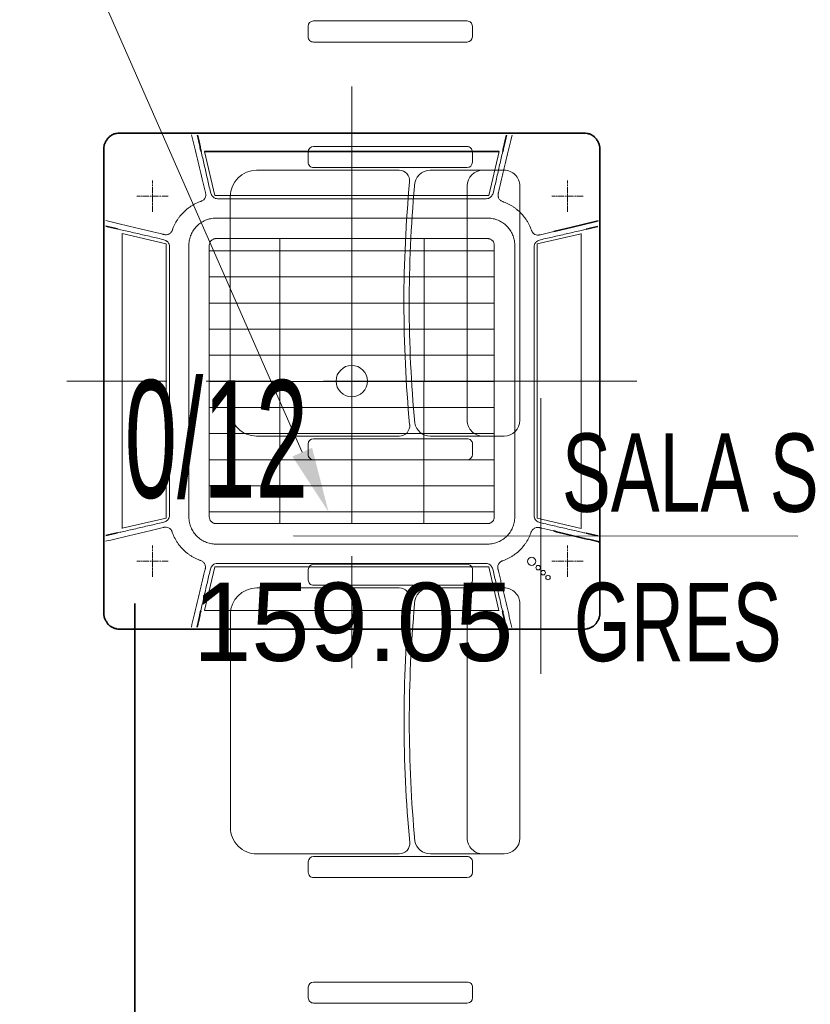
# Model space of a CAD drawing. Header units: centimetres. Extents: x -122 to 72759, y 3298 to 43172.
# Tile 78 of 168: x 35517 to 35668, y 11792 to 11980. Entities that reach past the tile are written whole.
import ezdxf
from ezdxf import colors
from ezdxf.entities.mleader import LeaderData, LeaderLine
from ezdxf.enums import TextEntityAlignment as Align
from ezdxf.math import Vec2, Vec3

# ---------------------------------------------------------------- set-up
doc = ezdxf.new("R2010")
doc.units = ezdxf.units.CM
doc.header["$MEASUREMENT"] = 0
doc.linetypes.add('CENTERLINE', pattern=[30, 12, -1.5, 3, -1.5, 12])
doc.layers.get('0').update_dxf_attribs({"lineweight": 5})
for name, color, linetype, lineweight in [('0-LINIA CIENKA', 7, 'Continuous', 5), ('IS-klimatyzator_wew', 5, 'Continuous', 35), ('KT-freon', 6, 'GAS_LINE', 35), ('KT_KLIM Opis', 7, 'Continuous', 9), ('METKI MIESZKAŃ', 7, 'Continuous', 5), ('ZZZ_Xref', 7, 'Continuous', 5)]:
    doc.layers.add(name, color=color, linetype=linetype, lineweight=lineweight)
doc.styles.add('MBC_0250', font='txt', dxfattribs={"height": 250})
doc.styles.get("Standard").update_dxf_attribs({"font": 'ARIAL.TTF'})
doc.styles.add('tabelka', font='swz721lc.ttf')
doc.linetypes.add('GAS_LINE', pattern='A,0.5,-0.2,["GAS",Standard,S=0.1,R=0,X=-0.1,Y=-0.05],-0.25', length=0.95)

# ---------------------------------------------------------------- blocks, each defined once
blk = doc.blocks.new('G$CA1DC9C89')
at = {"layer": '0-LINIA CIENKA', "lineweight": 5, "ltscale": 100}
for p, q in [((925.93, 1363.55), (925.93, 1361.53)), ((956.38, 1364.56), (926.94, 1364.56)), ((957.39, 1361.53), (957.39, 1363.55)), ((926.94, 1360.52), (956.38, 1360.53)), ((925.94, 1337.5), (925.94, 1339.51)), ((926.95, 1340.52), (956.39, 1340.52)), ((957.4, 1339.51), (957.4, 1337.5)), ((916.07, 1335.98), (943.37, 1335.98)), ((956.39, 1336.49), (926.95, 1336.49)), ((959.43, 1335.99), (949.34, 1335.98)), ((959.43, 1335.99), (963.46, 1335.99)), ((956.4, 1332.96), (956.4, 1288.09)), ((966.48, 1332.96), (966.49, 1288.09)), ((911.03, 1330.94), (911.03, 1290.1)), ((943.38, 1285.06), (916.07, 1285.06)), ((956.4, 1284.56), (926.96, 1284.56)), ((949.35, 1285.06), (959.43, 1285.06)), ((963.46, 1285.06), (959.43, 1285.06)), ((925.95, 1283.55), (925.95, 1281.53)), ((957.4, 1281.53), (957.4, 1283.55)), ((926.96, 1280.52), (956.4, 1280.53)), ((926.97, 1260.52), (956.41, 1260.52)), ((925.96, 1257.5), (925.96, 1259.51)), ((957.41, 1259.51), (957.41, 1257.5)), ((916.08, 1255.98), (943.39, 1255.98)), ((956.41, 1256.49), (926.97, 1256.49)), ((959.44, 1255.99), (949.36, 1255.98)), ((959.44, 1255.99), (963.47, 1255.99)), ((956.42, 1252.96), (956.42, 1208.09)), ((966.5, 1252.96), (966.5, 1208.09)), ((911.04, 1250.94), (911.04, 1210.1)), ((943.39, 1205.06), (916.09, 1205.06)), ((949.36, 1205.06), (959.44, 1205.06)), ((963.48, 1205.06), (959.44, 1205.06)), ((925.96, 1203.55), (925.96, 1201.53)), ((956.41, 1204.56), (926.97, 1204.56)), ((957.42, 1201.53), (957.42, 1203.55)), ((926.97, 1200.52), (956.41, 1200.53)), ((926.98, 1180.52), (956.42, 1180.52)), ((925.97, 1177.5), (925.97, 1179.51)), ((957.43, 1179.51), (957.43, 1177.5)), ((956.42, 1176.49), (926.98, 1176.49))]:
    blk.add_line(p, q, dxfattribs=at)
for centre, radius, start, end in [((926.94, 1363.55), 1.01, 90.0049, 180.0049), ((956.38, 1363.55), 1.01, 0.0049, 90.0049), ((926.94, 1361.53), 1.01, 180.0049, 270.0049), ((956.38, 1361.53), 1.01, 270.0049, 0.0049), ((926.95, 1339.51), 1.01, 90.0049, 180.0049), ((956.39, 1339.51), 1.01, 0.0049, 90.0049), ((926.95, 1337.5), 1.01, 180.0049, 270.0049), ((956.39, 1337.5), 1.01, 270.0049, 0.0049), ((916.07, 1330.94), 5.04, 90.0049, 180.0049), ((943.37, 1333.97), 2.02, 354.5863, 90.0049), ((949.34, 1332.96), 3.03, 90.0049, 180.0049), ((959.43, 1332.96), 3.03, 90.0049, 180.0049), ((963.46, 1332.96), 3.03, 0.0049, 90.0049), ((1190.53, 1310.54), 246.25, 174.5863, 185.4235), ((1190.53, 1310.54), 245.24, 174.7559, 185.3849), ((916.07, 1290.1), 5.04, 180.0049, 270.0049), ((959.43, 1288.09), 3.03, 180.0049, 270.0049), ((963.46, 1288.09), 3.03, 270.0049, 0.0049), ((943.38, 1287.08), 2.02, 270.0049, 5.4235), ((949.35, 1288.09), 3.03, 190.6339, 270.0049), ((926.96, 1283.55), 1.01, 90.0049, 180.0049), ((956.4, 1283.55), 1.01, 0.0049, 90.0049), ((926.96, 1281.53), 1.01, 180.0049, 270.0049), ((956.4, 1281.53), 1.01, 270.0049, 0.0049), ((926.97, 1259.51), 1.01, 90.0049, 180.0049), ((956.41, 1259.51), 1.01, 0.0049, 90.0049), ((916.08, 1250.94), 5.04, 90.0049, 180.0049), ((926.97, 1257.5), 1.01, 180.0049, 270.0049), ((943.39, 1253.97), 2.02, 354.5863, 90.0049), ((949.36, 1252.96), 3.03, 90.0049, 180.0049), ((956.41, 1257.5), 1.01, 270.0049, 0.0049), ((959.44, 1252.96), 3.03, 90.0049, 180.0049), ((963.47, 1252.96), 3.03, 0.0049, 90.0049), ((1190.55, 1230.54), 246.25, 174.5863, 185.4235), ((1190.55, 1230.54), 245.24, 174.7559, 185.3849), ((916.09, 1210.1), 5.04, 180.0049, 270.0049), ((943.39, 1207.08), 2.02, 270.0049, 5.4235), ((949.36, 1208.09), 3.03, 190.6339, 270.0049), ((959.44, 1208.09), 3.03, 180.0049, 270.0049), ((963.48, 1208.09), 3.03, 270.0049, 0.0049), ((926.97, 1203.55), 1.01, 90.0049, 180.0049), ((956.41, 1203.55), 1.01, 0.0049, 90.0049), ((926.97, 1201.53), 1.01, 180.0049, 270.0049), ((956.41, 1201.53), 1.01, 270.0049, 0.0049), ((926.98, 1179.51), 1.01, 90.0049, 180.0049), ((956.42, 1179.51), 1.01, 0.0049, 90.0049), ((926.98, 1177.5), 1.01, 180.0049, 270.0049), ((956.42, 1177.5), 1.01, 270.0049, 0.0049)]:
    blk.add_arc(centre, radius, start, end, dxfattribs=at)
at = {"layer": 'METKI MIESZKAŃ', "lineweight": 5}
blk.add_line((970.52, 1292.32), (970.49, 1239.54), dxfattribs=at)
blk.add_lwpolyline([(923.15, 1265.95), (1019.77, 1265.9)], dxfattribs=at)
at = {"layer": 'METKI MIESZKAŃ', "lineweight": 5, "ltscale": 0.5, "style": 'tabelka'}
for s, height, width, p in [('0/12', 22.5, 0.6, (890.78, 1273.26)), ('SALA SZKOLENIOWA (100osób)', 15, 0.7, (974.55, 1270.58)), ('GRES', 15, 0.7, (976.83, 1241.97))]:
    blk.add_text(s, height=height, rotation=359.9707, dxfattribs=dict(at, width=width)).set_placement(p)
blk.add_text('159.05', height=15, rotation=359.9707, dxfattribs=at).set_placement((965.24, 1241.99), align=Align.RIGHT)
blk = doc.blocks.new('AUXA30-54LALH gora')
at = {"linetype": 'CENTERLINE', "lineweight": 5, "ltscale": 50}
for p, q in [((0.00001, 564.9314), (0.00001, -549.08381)), ((545.93761, 0.5), (-546.10867, 0.5))]:
    blk.add_line(p, q, dxfattribs=at)
at = {"linetype": 'Continuous'}
for p, q in [((-444.9419, 475.452), (444.94191, 475.455)), ((-474.95198, -444.44191), (-474.95198, 445.442)), ((-282.35919, 440.0939), (282.35921, 440.0939)), ((474.95201, 445.442), (474.95201, -444.44191)), ((444.94191, -474.45192), (-444.9419, -474.45192))]:
    blk.add_line(p, q, dxfattribs=at)
at = {"linetype": 'Continuous', "lineweight": 5}
for p, q in [((-281.8947, 440.0939), (-262.5971, 355.8806)), ((282.35921, 440.0939), (262.57121, 355.8807)), ((262.57121, 355.8807), (-262.5971, 355.8806)), ((260.86881, 312.6499), (-260.8688, 312.6499)), ((-439.59389, -281.85914), (-439.59389, 282.8592)), ((-439.59389, 282.8592), (-355.38068, 263.0712)), ((439.59391, 282.8592), (439.59391, -281.85912)), ((-260.00001, 273.5), (260.00001, 273.5)), ((-137.62629, 273.1984), (-137.97969, -272.49995)), ((0.35341, 273.1984), (0.00001, -272.49995)), ((138.33301, 273.1984), (137.97961, -272.49995)), ((439.59391, 282.3947), (355.38061, 263.0971)), ((-355.38068, 263.0712), (-355.3806, -262.09705)), ((-312.1499, 261.3688), (-312.1499, -260.36873)), ((-273.00001, -259.49995), (-273.00001, 260.5)), ((273.00001, 250), (-273.00001, 250)), ((273.00001, -262.34112), (273.00001, 260.5)), ((312.14991, -260.36873), (312.14991, 261.3688)), ((355.38071, -262.07113), (355.38061, 263.0971)), ((273.00001, 200), (-273.00001, 200)), ((273.00001, 150), (-273.00001, 150)), ((273.00001, 100), (-273.00001, 100)), ((273.00001, 50), (-273.00001, 50)), ((273.00001, 0), (-273.00001, 0)), ((273.00001, -49.99995), (-273.00001, -49.99995)), ((273.00001, -99.99995), (-273.00001, -99.99995)), ((273.00001, -149.99995), (-273.00001, -149.99995)), ((273.00001, -199.99995), (-273.00001, -199.99995)), ((-439.59389, -281.39464), (-355.3806, -262.09705)), ((273.00001, -249.99995), (-273.00001, -249.99995)), ((439.59391, -281.85912), (355.38071, -262.07113)), ((260.00001, -272.49995), (-260.00001, -272.49995)), ((-260.8688, -311.64983), (260.86881, -311.64983)), ((-282.35918, -439.09383), (-262.57119, -354.88063)), ((-262.57119, -354.88063), (262.59711, -354.88054)), ((281.89471, -439.09383), (262.59711, -354.88054)), ((282.35921, -439.09383), (-282.35918, -439.09383))]:
    blk.add_line(p, q, dxfattribs=at)
at = {"linetype": 'CENTERLINE', "lineweight": 5}
for p, q in [((-382.01805, 324.6801), (-382.01805, 384.6801)), ((412.98191, 324.6801), (412.98191, 384.6801)), ((-352.01805, 354.6801), (-412.01805, 354.6801)), ((442.98191, 354.6801), (382.98191, 354.6801)), ((-382.01805, -374.31994), (-382.01805, -314.31994)), ((412.98191, -374.31994), (412.98191, -314.31994)), ((-352.01805, -344.31994), (-412.01805, -344.31994)), ((442.98191, -344.31994), (382.98191, -344.31994))]:
    blk.add_line(p, q, dxfattribs=at)
at = {"linetype": 'Continuous', "lineweight": 5}
for centre, radius in [((-0.08559, 0.5), 30), ((344.57561, -344.71912), 7.74489), ((357.07441, -356.85735), 4.35478), ((366.50861, -366.29153), 4.35478), ((375.76251, -375.54543), 4.35478)]:
    blk.add_circle(centre, radius, dxfattribs=at)
at = {"linetype": 'Continuous'}
for points, knots in [([(-469.07783, 462.2165), (-468.56388, 464.0278), (-466.15213, 466.9115), (-461.71892, 470.5509), (-456.49841, 473.3428), (-450.8339, 475.0634), (-446.90584, 475.4516), (-444.94196, 475.455)], [35.751621, 35.751621, 35.751621, 35.751621, 45.644596, 56.55601, 67.467269, 78.378403, 89.289264, 89.289264, 89.289264, 89.289264]), ([(469.07781, 462.2165), (468.56391, 464.0278), (466.15211, 466.9115), (461.71891, 470.5509), (456.49841, 473.3428), (450.83391, 475.0634), (446.90581, 475.4516), (444.94191, 475.455)], [35.751621, 35.751621, 35.751621, 35.751621, 45.644596, 56.55601, 67.467269, 78.378403, 89.289264, 89.289264, 89.289264, 89.289264]), ([(-474.95185, 445.442), (-474.94755, 447.4309), (-474.53601, 451.3004), (-472.89721, 457.2449), (-470.57329, 460.5956), (-469.07783, 462.2165)], [0, 0, 0, 0, 0.32397004, 0.64792867, 1, 1, 1, 1]), ([(474.95181, 445.442), (474.94751, 447.4309), (474.53601, 451.3004), (472.89721, 457.2449), (470.57331, 460.5956), (469.07781, 462.2165)], [0, 0, 0, 0, 0.32397004, 0.64792867, 1, 1, 1, 1]), ([(471.72911, 307.2501), (458.19481, 304.0172), (444.26141, 300.6882), (422.98251, 295.6046), (415.82601, 293.8949), (401.42351, 290.4553), (394.17701, 288.725), (386.90401, 286.9883)], [2, 2, 2, 2, 246.61256, 246.61256, 368.91766, 368.91766, 491.22363, 491.22363, 491.22363, 491.22363]), ([(386.34611, -286.54616), (388.16481, -286.97815), (389.98091, -287.41424), (393.61011, -288.28102), (395.42281, -288.71379), (400.85411, -290.01063), (404.46601, -290.87301), (415.26781, -293.45265), (422.42431, -295.16216), (443.70331, -300.24437), (457.63701, -303.57149), (471.17091, -306.80554)], [2, 2, 2, 2, 32.638049, 32.638049, 63.275469, 63.275469, 124.54992, 124.54992, 247.09709, 247.09709, 492.19383, 492.19383, 492.19383, 492.19383]), ([(472.97851, -307.22795), (472.96051, -307.22265), (472.93431, -307.21846), (472.86611, -307.20314), (472.82411, -307.19359), (472.67561, -307.15918), (472.54641, -307.12841), (472.23721, -307.05671), (472.05701, -307.016), (471.65871, -306.92528), (471.44041, -306.87517), (471.21191, -306.8168)], [2, 2, 2, 2, 3.6657534, 3.6657534, 5.3263981, 5.3263981, 8.6528545, 8.6528545, 11.985225, 11.985225, 15.315409, 15.315409, 15.315409, 15.315409]), ([(-474.95185, -444.4419), (-474.94755, -446.43078), (-474.53601, -450.30027), (-472.89721, -456.24479), (-470.57329, -459.59552), (-469.07783, -461.21637)], [0, 0, 0, 0, 0.32397004, 0.64792867, 1, 1, 1, 1]), ([(474.95181, -444.4419), (474.94751, -446.43078), (474.53601, -450.30027), (472.89721, -456.24479), (470.57331, -459.59552), (469.07781, -461.21637)], [0, 0, 0, 0, 0.32397004, 0.64792867, 1, 1, 1, 1]), ([(-469.07783, -461.21637), (-468.56388, -463.02771), (-466.15213, -465.91139), (-461.71892, -469.55076), (-456.49841, -472.34268), (-450.8339, -474.06333), (-446.90584, -474.45147), (-444.94196, -474.45491)], [35.751621, 35.751621, 35.751621, 35.751621, 45.644596, 56.55601, 67.467269, 78.378403, 89.289264, 89.289264, 89.289264, 89.289264]), ([(469.07781, -461.21637), (468.56391, -463.02771), (466.15211, -465.91139), (461.71891, -469.55076), (456.49841, -472.34268), (450.83391, -474.06333), (446.90581, -474.45147), (444.94191, -474.45491)], [35.751621, 35.751621, 35.751621, 35.751621, 45.644596, 56.55601, 67.467269, 78.378403, 89.289264, 89.289264, 89.289264, 89.289264])]:
    blk.add_open_spline(points, degree=3, knots=knots, dxfattribs=at)
at = {"linetype": 'Continuous', "lineweight": 5}
for points, knots in [([(-306.83556, 472.3147), (-303.60267, 458.7804), (-300.27366, 444.847), (-295.19013, 423.5681), (-293.48043, 416.4116), (-290.04082, 402.0091), (-288.31049, 394.7626), (-286.57378, 387.4896)], [2, 2, 2, 2, 246.61256, 246.61256, 368.91766, 368.91766, 491.22363, 491.22363, 491.22363, 491.22363]), ([(286.96071, 386.9317), (287.39261, 388.7504), (287.82871, 390.5665), (288.69551, 394.1957), (289.12831, 396.0084), (290.42511, 401.4397), (291.28751, 405.0516), (293.86711, 415.8534), (295.57671, 423.0099), (300.65891, 444.2889), (303.98601, 458.2226), (307.22001, 471.7565)], [2, 2, 2, 2, 32.638049, 32.638049, 63.275469, 63.275469, 124.54992, 124.54992, 247.09709, 247.09709, 492.19383, 492.19383, 492.19383, 492.19383]), ([(-288.63362, 440.3078), (-286.67772, 431.7712), (-284.69738, 423.1275), (-281.70212, 410.0545), (-280.69993, 405.6796), (-278.68934, 396.9013), (-277.68224, 392.4974), (-276.66992, 388.0841)], [2.0702096, 2.0702096, 2.0702096, 2.0702096, 136.35152, 136.35152, 203.46274, 203.46274, 270.57595, 270.57595, 270.57595, 270.57595]), ([(289.14011, 440.3078), (287.18421, 431.7712), (285.20391, 423.1275), (282.20861, 410.0545), (281.20641, 405.6796), (279.19591, 396.9013), (278.18881, 392.4974), (277.17641, 388.0841)], [2.0702096, 2.0702096, 2.0702096, 2.0702096, 136.35152, 136.35152, 203.46274, 203.46274, 270.57595, 270.57595, 270.57595, 270.57595]), ([(-286.57378, 387.4896), (-286.16232, 385.7755), (-285.75429, 384.0599), (-284.93452, 380.6283), (-284.5245, 378.9119), (-283.29001, 373.7445), (-282.46517, 370.2917), (-281.22032, 365.0806), (-280.80062, 363.3237), (-280.31083, 361.2734), (-280.24086, 360.9805), (-280.12413, 360.4919), (-280.07596, 360.2965), (-279.9204, 359.5975), (-279.83571, 359.0887), (-279.69558, 357.7532), (-279.68778, 356.9212), (-279.8997, 354.4461), (-280.36018, 352.8219), (-281.47179, 350.6078), (-281.9098, 349.9088), (-283.14922, 348.2898), (-284.02682, 347.4257), (-285.65939, 346.2175), (-286.35735, 345.7948), (-287.45349, 345.2634), (-287.82712, 345.1036), (-288.39633, 344.8889), (-288.58782, 344.8231), (-288.96961, 344.6911), (-289.15984, 344.6247), (-290.83863, 344.0319), (-292.31361, 343.467), (-297.40599, 341.3604), (-300.94023, 339.6166), (-306.03867, 336.6613), (-307.70257, 335.6213), (-310.79437, 333.5422), (-312.22811, 332.5122), (-316.55969, 329.2074), (-319.35395, 326.7978), (-324.59909, 321.6548), (-327.05283, 318.9252), (-330.44228, 314.6614), (-331.5134, 313.2347), (-333.63245, 310.2156), (-334.67561, 308.6195), (-337.65057, 303.7373), (-339.42577, 300.3553), (-341.68635, 295.2763), (-342.34995, 293.6585), (-343.12391, 291.6009), (-343.27929, 291.1781), (-343.50753, 290.5422), (-343.58281, 290.3299), (-343.73183, 289.9046), (-343.80412, 289.691), (-344.18211, 288.6166), (-344.57058, 287.7842), (-345.51523, 286.2202), (-346.06949, 285.4873), (-347.27527, 284.2015), (-347.91762, 283.6384), (-349.2964, 282.6472), (-350.03468, 282.2181), (-351.5785, 281.5123), (-352.3857, 281.2347), (-354.27773, 280.7837), (-355.37704, 280.6647), (-357.34032, 280.7006), (-358.20591, 280.8043), (-359.23422, 281.0276), (-359.41396, 281.0714), (-359.77321, 281.1572), (-359.95255, 281.2001), (-360.61009, 281.3572), (-361.08826, 281.4714), (-362.51981, 281.8134), (-363.47309, 282.0411), (-371.79946, 284.0302), (-379.16426, 285.7897), (-386.51716, 287.5463)], [2, 2, 2, 2, 31.818337, 31.818337, 61.636187, 61.636187, 121.56024, 121.56024, 152.02686, 152.02686, 157.1047, 157.1047, 160.49729, 160.49729, 169.17761, 169.17761, 183.13475, 183.13475, 211.0416, 211.0416, 224.85436, 224.85436, 245.36502, 245.36502, 259.03246, 259.03246, 265.8623, 265.8623, 269.26856, 269.26856, 272.65889, 272.65889, 299.22432, 299.22432, 365.38282, 365.38282, 398.37814, 398.37814, 428.07237, 428.07237, 490.0191, 490.0191, 551.64187, 551.64187, 581.63879, 581.63879, 613.70379, 613.70379, 677.83314, 677.83314, 707.24203, 707.24203, 714.8208, 714.8208, 718.61019, 718.61019, 722.40363, 722.40363, 737.77452, 737.77452, 753.14752, 753.14752, 767.4414, 767.4414, 781.73497, 781.73497, 796.02868, 796.02868, 814.50394, 814.50394, 829.12639, 829.12639, 832.24513, 832.24513, 835.35404, 835.35404, 843.64409, 843.64409, 860.17461, 860.17461, 988.05027, 988.05027, 988.05027, 988.05027]), ([(-276.66992, 388.0841), (-275.68651, 383.7838), (-274.6991, 379.4799), (-272.72658, 370.8695), (-271.73996, 366.5633), (-270.75252, 362.2543)], [2, 2, 2, 2, 53.932979, 53.932979, 105.80816, 105.80816, 105.80816, 105.80816]), ([(277.17641, 388.0841), (276.19301, 383.7838), (275.20561, 379.4799), (273.23311, 370.8695), (272.24651, 366.5633), (271.25901, 362.2543)], [2, 2, 2, 2, 53.932979, 53.932979, 105.80816, 105.80816, 105.80816, 105.80816]), ([(386.90401, 286.9883), (385.18991, 286.5768), (383.47431, 286.1688), (380.04271, 285.349), (378.32631, 284.939), (373.15891, 283.7045), (369.70611, 282.8797), (364.49501, 281.6348), (362.73811, 281.2151), (360.68781, 280.7253), (360.39491, 280.6554), (359.90631, 280.5386), (359.71091, 280.4905), (359.01191, 280.3349), (358.50311, 280.2502), (357.16761, 280.1101), (356.33561, 280.1023), (353.86051, 280.3142), (352.23631, 280.7747), (350.02221, 281.8863), (349.32321, 282.3243), (347.70421, 283.5637), (346.84011, 284.4413), (345.63191, 286.0739), (345.20921, 286.7719), (344.67781, 287.868), (344.51801, 288.2416), (344.30331, 288.8108), (344.23751, 289.0023), (344.10551, 289.3841), (344.03911, 289.5743), (343.44631, 291.2531), (342.88141, 292.7281), (340.77481, 297.8205), (339.03101, 301.3547), (336.07571, 306.4532), (335.03571, 308.1171), (332.95661, 311.2089), (331.92661, 312.6426), (328.62181, 316.9742), (326.21221, 319.7685), (321.06921, 325.0136), (318.33961, 327.4673), (314.07581, 330.8568), (312.64911, 331.9279), (309.63001, 334.047), (308.03391, 335.0901), (303.15171, 338.0651), (299.76961, 339.8403), (294.69071, 342.1009), (293.07291, 342.7645), (291.01531, 343.5384), (290.59251, 343.6938), (289.95661, 343.922), (289.74431, 343.9973), (289.31901, 344.1463), (289.10541, 344.2186), (288.03101, 344.5966), (287.19861, 344.9851), (285.63461, 345.9297), (284.90171, 346.484), (283.61591, 347.6898), (283.05281, 348.3321), (282.06161, 349.7109), (281.63251, 350.4492), (280.92671, 351.993), (280.64911, 352.8002), (280.19811, 354.6922), (280.07911, 355.7915), (280.11501, 357.7548), (280.21871, 358.6204), (280.44201, 359.6487), (280.48581, 359.8285), (280.57161, 360.1877), (280.61451, 360.3671), (280.77151, 361.0246), (280.88581, 361.5028), (281.22781, 362.9343), (281.45551, 363.8876), (283.44461, 372.214), (285.20411, 379.5788), (286.96071, 386.9317)], [2, 2, 2, 2, 31.818337, 31.818337, 61.636187, 61.636187, 121.56024, 121.56024, 152.02686, 152.02686, 157.1047, 157.1047, 160.49729, 160.49729, 169.17761, 169.17761, 183.13475, 183.13475, 211.0416, 211.0416, 224.85436, 224.85436, 245.36502, 245.36502, 259.03246, 259.03246, 265.8623, 265.8623, 269.26856, 269.26856, 272.65889, 272.65889, 299.22432, 299.22432, 365.38282, 365.38282, 398.37814, 398.37814, 428.07237, 428.07237, 490.0191, 490.0191, 551.64187, 551.64187, 581.63879, 581.63879, 613.70379, 613.70379, 677.83314, 677.83314, 707.24203, 707.24203, 714.8208, 714.8208, 718.61019, 718.61019, 722.40363, 722.40363, 737.77452, 737.77452, 753.14752, 753.14752, 767.4414, 767.4414, 781.73497, 781.73497, 796.02868, 796.02868, 814.50394, 814.50394, 829.12639, 829.12639, 832.24513, 832.24513, 835.35404, 835.35404, 843.64409, 843.64409, 860.17461, 860.17461, 988.05027, 988.05027, 988.05027, 988.05027]), ([(-270.75252, 362.2543), (-270.18156, 359.7621), (-269.12552, 357.3804), (-267.48272, 355.0115), (-267.293, 354.7493), (-266.89224, 354.2405), (-266.6819, 353.9936), (-266.02368, 353.2775), (-265.54838, 352.8333), (-264.02901, 351.6162), (-262.88988, 350.9607), (-261.67719, 350.4971)], [2, 2, 2, 2, 29.791832, 29.791832, 33.304352, 33.304352, 36.823608, 36.823608, 43.863011, 43.863011, 57.951731, 57.951731, 57.951731, 57.951731]), ([(271.25901, 362.2543), (270.68811, 359.7621), (269.63201, 357.3804), (267.98921, 355.0115), (267.79951, 354.7493), (267.39881, 354.2405), (267.18841, 353.9936), (266.53021, 353.2775), (266.05491, 352.8333), (264.53551, 351.6162), (263.39641, 350.9607), (262.18371, 350.4971)], [2, 2, 2, 2, 29.791832, 29.791832, 33.304352, 33.304352, 36.823608, 36.823608, 43.863011, 43.863011, 57.951731, 57.951731, 57.951731, 57.951731]), ([(-386.51716, 287.5463), (-388.3359, 287.9783), (-390.15196, 288.4143), (-393.7812, 289.2811), (-395.59389, 289.7139), (-401.02519, 291.0107), (-404.63713, 291.8731), (-415.43893, 294.4527), (-422.59538, 296.1623), (-443.87436, 301.2445), (-457.80808, 304.5716), (-471.34202, 307.8056)], [2, 2, 2, 2, 32.638049, 32.638049, 63.275469, 63.275469, 124.54992, 124.54992, 247.09709, 247.09709, 492.19383, 492.19383, 492.19383, 492.19383]), ([(-312.1499, 261.3688), (-312.09484, 264.7093), (-311.34033, 271.3809), (-308.31689, 280.9864), (-303.51404, 289.8376), (-297.10865, 297.6087), (-289.33757, 304.0141), (-280.48641, 308.8169), (-270.88089, 311.8404), (-264.2093, 312.5949), (-260.8688, 312.6499)], [2, 2, 2, 2, 10.024303, 18.048648, 26.072968, 34.097073, 42.121178, 50.145497, 58.169842, 66.194145, 66.194145, 66.194145, 66.194145]), ([(312.14991, 261.3688), (312.09481, 264.7093), (311.34031, 271.3809), (308.31691, 280.9864), (303.51401, 289.8376), (297.10861, 297.6087), (289.33751, 304.0141), (280.48641, 308.8169), (270.88091, 311.8404), (264.20931, 312.5949), (260.86881, 312.6499)], [2, 2, 2, 2, 10.024303, 18.048648, 26.072968, 34.097073, 42.121178, 50.145497, 58.169842, 66.194145, 66.194145, 66.194145, 66.194145]), ([(-439.89327, 289.7257), (-431.35666, 287.7698), (-422.71301, 285.7895), (-409.63998, 282.7942), (-405.2651, 281.792), (-396.48678, 279.7815), (-392.08291, 278.7744), (-387.66958, 277.762)], [2.0702096, 2.0702096, 2.0702096, 2.0702096, 136.35152, 136.35152, 203.46274, 203.46274, 270.57595, 270.57595, 270.57595, 270.57595]), ([(439.72221, 289.0481), (431.18561, 287.0922), (422.54191, 285.1119), (409.46891, 282.1166), (405.09401, 281.1144), (396.31571, 279.1038), (391.91181, 278.0967), (387.49851, 277.0844)], [2.0702096, 2.0702096, 2.0702096, 2.0702096, 136.35152, 136.35152, 203.46274, 203.46274, 270.57595, 270.57595, 270.57595, 270.57595]), ([(-387.66958, 277.762), (-383.36925, 276.7786), (-379.06541, 275.7912), (-370.45502, 273.8187), (-366.14875, 272.8321), (-361.83975, 271.8446)], [2, 2, 2, 2, 53.932979, 53.932979, 105.80816, 105.80816, 105.80816, 105.80816]), ([(-361.83975, 271.8446), (-359.34758, 271.2737), (-356.96593, 270.2176), (-354.59701, 268.5748), (-354.33478, 268.3851), (-353.82603, 267.9844), (-353.57905, 267.774), (-352.86299, 267.1158), (-352.41883, 266.6405), (-351.20166, 265.1211), (-350.5462, 263.982), (-350.08258, 262.7693)], [2, 2, 2, 2, 29.791832, 29.791832, 33.304352, 33.304352, 36.823608, 36.823608, 43.863011, 43.863011, 57.951731, 57.951731, 57.951731, 57.951731]), ([(-273.00001, 260.5), (-272.79172, 263.9557), (-271.16938, 268.5008), (-266.46284, 272.0176), (-263.50122, 273.0634), (-261.73935, 273.4233), (-260.57488, 273.4997), (-260.00001, 273.5)], [0, 0, 0, 0, 0.44802332, 0.73396153, 0.82619155, 0.91507635, 1, 1, 1, 1]), ([(273.00001, 260.5), (272.79171, 263.9557), (271.16941, 268.5008), (266.46281, 272.0176), (263.50121, 273.0634), (261.73931, 273.4233), (260.57491, 273.4997), (260.00001, 273.5)], [0, 0, 0, 0, 0.44802332, 0.73396153, 0.82619155, 0.91507635, 1, 1, 1, 1]), ([(361.66861, 271.167), (359.17651, 270.5961), (356.79481, 269.54), (354.42591, 267.8972), (354.16371, 267.7075), (353.65491, 267.3067), (353.40791, 267.0964), (352.69191, 266.4382), (352.24771, 265.9629), (351.03061, 264.4435), (350.37511, 263.3044), (349.91151, 262.0917)], [2, 2, 2, 2, 29.791832, 29.791832, 33.304352, 33.304352, 36.823608, 36.823608, 43.863011, 43.863011, 57.951731, 57.951731, 57.951731, 57.951731]), ([(387.49851, 277.0844), (383.19811, 276.101), (378.89431, 275.1136), (370.28391, 273.1411), (365.97761, 272.1545), (361.66861, 271.167)], [2, 2, 2, 2, 53.932979, 53.932979, 105.80816, 105.80816, 105.80816, 105.80816]), ([(-361.83975, -270.16692), (-359.34758, -269.59596), (-356.96593, -268.53992), (-354.59701, -266.89713), (-354.33478, -266.7074), (-353.82603, -266.30665), (-353.57905, -266.09631), (-352.86299, -265.43808), (-352.41883, -264.96278), (-351.20166, -263.44342), (-350.5462, -262.30428), (-350.08258, -261.09159)], [2, 2, 2, 2, 29.791832, 29.791832, 33.304352, 33.304352, 36.823608, 36.823608, 43.863011, 43.863011, 57.951731, 57.951731, 57.951731, 57.951731]), ([(-312.1499, -260.36873), (-312.09484, -263.70925), (-311.34033, -270.38083), (-308.31689, -279.98635), (-303.51404, -288.83751), (-297.10865, -296.60859), (-289.33757, -303.01398), (-280.48641, -307.81684), (-270.88089, -310.84027), (-264.2093, -311.59478), (-260.8688, -311.64983)], [2, 2, 2, 2, 10.024303, 18.048648, 26.072968, 34.097073, 42.121178, 50.145497, 58.169842, 66.194145, 66.194145, 66.194145, 66.194145]), ([(-273.00001, -259.49995), (-272.79172, -262.95559), (-271.16938, -267.50069), (-266.46284, -271.01755), (-263.50122, -272.06331), (-261.73935, -272.42319), (-260.57488, -272.4996), (-260.00001, -272.49993)], [0, 0, 0, 0, 0.44802332, 0.73396153, 0.82619155, 0.91507635, 1, 1, 1, 1]), ([(273.00001, -259.49995), (272.79171, -262.95559), (271.16941, -267.50069), (266.46281, -271.01755), (263.50121, -272.06331), (261.73931, -272.42319), (260.57491, -272.4996), (260.00001, -272.49993)], [0, 0, 0, 0, 0.44802332, 0.73396153, 0.82619155, 0.91507635, 1, 1, 1, 1]), ([(312.14991, -260.36873), (312.09481, -263.70925), (311.34031, -270.38083), (308.31691, -279.98635), (303.51401, -288.83751), (297.10861, -296.60859), (289.33751, -303.01398), (280.48641, -307.81684), (270.88091, -310.84027), (264.20931, -311.59478), (260.86881, -311.64983)], [2, 2, 2, 2, 10.024303, 18.048648, 26.072968, 34.097073, 42.121178, 50.145497, 58.169842, 66.194145, 66.194145, 66.194145, 66.194145]), ([(361.66861, -270.84454), (359.17651, -270.27358), (356.79481, -269.21754), (354.42591, -267.57474), (354.16371, -267.38502), (353.65491, -266.98426), (353.40791, -266.77392), (352.69191, -266.1157), (352.24771, -265.6404), (351.03061, -264.12103), (350.37511, -262.9819), (349.91151, -261.76921)], [2, 2, 2, 2, 29.791832, 29.791832, 33.304352, 33.304352, 36.823608, 36.823608, 43.863011, 43.863011, 57.951731, 57.951731, 57.951731, 57.951731]), ([(-439.89327, -288.04803), (-431.35666, -286.09212), (-422.71301, -284.11178), (-409.63998, -281.11652), (-405.2651, -280.11433), (-396.48678, -278.10375), (-392.08291, -277.09664), (-387.66958, -276.08432)], [2.0702096, 2.0702096, 2.0702096, 2.0702096, 136.35152, 136.35152, 203.46274, 203.46274, 270.57595, 270.57595, 270.57595, 270.57595]), ([(-387.66958, -276.08432), (-383.36925, -275.10091), (-379.06541, -274.11351), (-370.45502, -272.14099), (-366.14875, -271.15437), (-361.83975, -270.16692)], [2, 2, 2, 2, 53.932979, 53.932979, 105.80816, 105.80816, 105.80816, 105.80816]), ([(-387.07514, -285.98819), (-385.36098, -285.57673), (-383.64537, -285.16869), (-380.21378, -284.34893), (-378.4974, -283.9389), (-373.32997, -282.70441), (-369.87721, -281.87957), (-364.66612, -280.63472), (-362.9092, -280.21502), (-360.85895, -279.72524), (-360.56604, -279.65526), (-360.07741, -279.53854), (-359.88201, -279.49037), (-359.18304, -279.3348), (-358.6742, -279.25012), (-357.33868, -279.10998), (-356.50671, -279.10219), (-354.03163, -279.3141), (-352.40742, -279.77458), (-350.19333, -280.8862), (-349.49428, -281.3242), (-347.87528, -282.56362), (-347.01122, -283.44123), (-345.80301, -285.07379), (-345.38034, -285.77175), (-344.84887, -286.86789), (-344.68911, -287.24153), (-344.47438, -287.81074), (-344.40858, -288.00223), (-344.27664, -288.38402), (-344.21019, -288.57425), (-343.61739, -290.25303), (-343.05247, -291.72802), (-340.94587, -296.82039), (-339.20212, -300.35464), (-336.24679, -305.45308), (-335.20684, -307.11698), (-333.12771, -310.20878), (-332.09768, -311.64252), (-328.79287, -315.97409), (-326.38329, -318.76835), (-321.2403, -324.01349), (-318.51068, -326.46724), (-314.2469, -329.85668), (-312.82021, -330.9278), (-309.80109, -333.04685), (-308.20496, -334.09001), (-303.3228, -337.06497), (-299.94075, -338.84018), (-294.86181, -341.10076), (-293.24396, -341.76435), (-291.1864, -342.53831), (-290.7636, -342.69369), (-290.12767, -342.92194), (-289.9154, -342.99721), (-289.49008, -343.14623), (-289.27652, -343.21853), (-288.20206, -343.59651), (-287.36965, -343.98498), (-285.80574, -344.92963), (-285.07284, -345.48389), (-283.78703, -346.68967), (-283.22394, -347.33202), (-282.23268, -348.7108), (-281.80358, -349.44908), (-281.09779, -350.99291), (-280.82017, -351.80011), (-280.36919, -353.69214), (-280.25017, -354.79145), (-280.28607, -356.75472), (-280.38979, -357.62031), (-280.61309, -358.64862), (-280.6569, -358.82836), (-280.74272, -359.18761), (-280.78557, -359.36695), (-280.94265, -360.02449), (-281.05688, -360.50266), (-281.39887, -361.93421), (-281.62659, -362.88749), (-283.61567, -371.21387), (-285.3752, -378.57866), (-287.13176, -385.93157)], [2, 2, 2, 2, 31.818337, 31.818337, 61.636187, 61.636187, 121.56024, 121.56024, 152.02686, 152.02686, 157.1047, 157.1047, 160.49729, 160.49729, 169.17761, 169.17761, 183.13475, 183.13475, 211.0416, 211.0416, 224.85436, 224.85436, 245.36502, 245.36502, 259.03246, 259.03246, 265.8623, 265.8623, 269.26856, 269.26856, 272.65889, 272.65889, 299.22432, 299.22432, 365.38282, 365.38282, 398.37814, 398.37814, 428.07237, 428.07237, 490.0191, 490.0191, 551.64187, 551.64187, 581.63879, 581.63879, 613.70379, 613.70379, 677.83314, 677.83314, 707.24203, 707.24203, 714.8208, 714.8208, 718.61019, 718.61019, 722.40363, 722.40363, 737.77452, 737.77452, 753.14752, 753.14752, 767.4414, 767.4414, 781.73497, 781.73497, 796.02868, 796.02868, 814.50394, 814.50394, 829.12639, 829.12639, 832.24513, 832.24513, 835.35404, 835.35404, 843.64409, 843.64409, 860.17461, 860.17461, 988.05027, 988.05027, 988.05027, 988.05027]), ([(286.40271, -386.48954), (285.99121, -384.77538), (285.58321, -383.05977), (284.76341, -379.62819), (284.35341, -377.9118), (283.11891, -372.74438), (282.29411, -369.29161), (281.04921, -364.08052), (280.62951, -362.32361), (280.13971, -360.27335), (280.06981, -359.98044), (279.95301, -359.49181), (279.90491, -359.29642), (279.74931, -358.59745), (279.66461, -358.08861), (279.52451, -356.75309), (279.51671, -355.92111), (279.72861, -353.44603), (280.18911, -351.82183), (281.30071, -349.60773), (281.73871, -348.90868), (282.97811, -347.28968), (283.85571, -346.42563), (285.48831, -345.21741), (286.18621, -344.79474), (287.28241, -344.26327), (287.65601, -344.10351), (288.22521, -343.88878), (288.41671, -343.82299), (288.79851, -343.69105), (288.98871, -343.62459), (290.66751, -343.03179), (292.14251, -342.46688), (297.23491, -340.36027), (300.76911, -338.61652), (305.86761, -335.6612), (307.53151, -334.62125), (310.62331, -332.54212), (312.05701, -331.51208), (316.38861, -328.20727), (319.18281, -325.79769), (324.42801, -320.6547), (326.88171, -317.92508), (330.27121, -313.6613), (331.34231, -312.23462), (333.46131, -309.2155), (334.50451, -307.61937), (337.47951, -302.73721), (339.25471, -299.35515), (341.51521, -294.27622), (342.17881, -292.65836), (342.95281, -290.6008), (343.10821, -290.178), (343.33641, -289.54207), (343.41171, -289.32981), (343.56071, -288.90448), (343.63301, -288.69092), (344.01101, -287.61646), (344.39951, -286.78406), (345.34411, -285.22014), (345.89841, -284.48725), (347.10421, -283.20143), (347.74651, -282.63834), (349.12531, -281.64709), (349.86361, -281.21798), (351.40741, -280.5122), (352.21461, -280.23457), (354.10661, -279.78359), (355.20591, -279.66458), (357.16921, -279.70047), (358.03481, -279.80419), (359.06311, -280.0275), (359.24291, -280.0713), (359.60211, -280.15713), (359.78141, -280.19997), (360.43901, -280.35705), (360.91721, -280.47128), (362.34871, -280.81327), (363.30201, -281.041), (371.62841, -283.03008), (378.99321, -284.7896), (386.34611, -286.54616)], [2, 2, 2, 2, 31.818337, 31.818337, 61.636187, 61.636187, 121.56024, 121.56024, 152.02686, 152.02686, 157.1047, 157.1047, 160.49729, 160.49729, 169.17761, 169.17761, 183.13475, 183.13475, 211.0416, 211.0416, 224.85436, 224.85436, 245.36502, 245.36502, 259.03246, 259.03246, 265.8623, 265.8623, 269.26856, 269.26856, 272.65889, 272.65889, 299.22432, 299.22432, 365.38282, 365.38282, 398.37814, 398.37814, 428.07237, 428.07237, 490.0191, 490.0191, 551.64187, 551.64187, 581.63879, 581.63879, 613.70379, 613.70379, 677.83314, 677.83314, 707.24203, 707.24203, 714.8208, 714.8208, 718.61019, 718.61019, 722.40363, 722.40363, 737.77452, 737.77452, 753.14752, 753.14752, 767.4414, 767.4414, 781.73497, 781.73497, 796.02868, 796.02868, 814.50394, 814.50394, 829.12639, 829.12639, 832.24513, 832.24513, 835.35404, 835.35404, 843.64409, 843.64409, 860.17461, 860.17461, 988.05027, 988.05027, 988.05027, 988.05027]), ([(387.49851, -276.76194), (383.19811, -275.77853), (378.89431, -274.79112), (370.28391, -272.8186), (365.97761, -271.83198), (361.66861, -270.84454)], [2, 2, 2, 2, 53.932979, 53.932979, 105.80816, 105.80816, 105.80816, 105.80816]), ([(439.72221, -288.72564), (431.18561, -286.76974), (422.54191, -284.7894), (409.46891, -281.79414), (405.09401, -280.79195), (396.31571, -278.78136), (391.91181, -277.77426), (387.49851, -276.76194)], [2.0702096, 2.0702096, 2.0702096, 2.0702096, 136.35152, 136.35152, 203.46274, 203.46274, 270.57595, 270.57595, 270.57595, 270.57595]), ([(-471.90024, -306.24996), (-458.36592, -303.01708), (-444.43246, -299.68807), (-423.15357, -294.60453), (-415.99709, -292.89483), (-401.59459, -289.45522), (-394.34809, -287.7249), (-387.07514, -285.98819)], [2, 2, 2, 2, 246.61256, 246.61256, 368.91766, 368.91766, 491.22363, 491.22363, 491.22363, 491.22363]), ([(-271.43013, -361.25415), (-270.85918, -358.76198), (-269.80314, -356.38034), (-268.16034, -354.01141), (-267.97062, -353.74919), (-267.56986, -353.24043), (-267.35952, -352.99346), (-266.7013, -352.2774), (-266.226, -351.83324), (-264.70663, -350.61606), (-263.56749, -349.96061), (-262.35481, -349.49698)], [2, 2, 2, 2, 29.791832, 29.791832, 33.304352, 33.304352, 36.823608, 36.823608, 43.863011, 43.863011, 57.951731, 57.951731, 57.951731, 57.951731]), ([(270.58141, -361.25415), (270.01051, -358.76198), (268.95441, -356.38034), (267.31161, -354.01141), (267.12191, -353.74919), (266.72111, -353.24043), (266.51081, -352.99346), (265.85261, -352.2774), (265.37731, -351.83324), (263.85791, -350.61606), (262.71881, -349.96061), (261.50611, -349.49698)], [2, 2, 2, 2, 29.791832, 29.791832, 33.304352, 33.304352, 36.823608, 36.823608, 43.863011, 43.863011, 57.951731, 57.951731, 57.951731, 57.951731]), ([(-277.34753, -387.08399), (-276.36413, -382.78366), (-275.37672, -378.47981), (-273.4042, -369.86943), (-272.41758, -365.56315), (-271.43013, -361.25415)], [2, 2, 2, 2, 53.932979, 53.932979, 105.80816, 105.80816, 105.80816, 105.80816]), ([(276.49881, -387.08399), (275.51541, -382.78366), (274.52801, -378.47981), (272.55551, -369.86943), (271.56891, -365.56315), (270.58141, -361.25415)], [2, 2, 2, 2, 53.932979, 53.932979, 105.80816, 105.80816, 105.80816, 105.80816]), ([(-287.13176, -385.93157), (-287.56375, -387.7503), (-287.99983, -389.56637), (-288.86662, -393.1956), (-289.29939, -395.00829), (-290.59622, -400.43959), (-291.45861, -404.05153), (-294.03824, -414.85333), (-295.74776, -422.00978), (-300.82996, -443.28876), (-304.15708, -457.22249), (-307.39113, -470.75643)], [2, 2, 2, 2, 32.638049, 32.638049, 63.275469, 63.275469, 124.54992, 124.54992, 247.09709, 247.09709, 492.19383, 492.19383, 492.19383, 492.19383]), ([(-289.31124, -439.30768), (-287.35534, -430.77106), (-285.37499, -422.12742), (-282.37973, -409.05438), (-281.37754, -404.6795), (-279.36696, -395.90118), (-278.35985, -391.49731), (-277.34753, -387.08399)], [2.0702096, 2.0702096, 2.0702096, 2.0702096, 136.35152, 136.35152, 203.46274, 203.46274, 270.57595, 270.57595, 270.57595, 270.57595]), ([(288.46251, -439.30768), (286.50661, -430.77106), (284.52631, -422.12742), (281.53101, -409.05438), (280.52881, -404.6795), (278.51821, -395.90118), (277.51111, -391.49731), (276.49881, -387.08399)], [2.0702096, 2.0702096, 2.0702096, 2.0702096, 136.35152, 136.35152, 203.46274, 203.46274, 270.57595, 270.57595, 270.57595, 270.57595]), ([(306.66451, -471.31464), (303.43161, -457.78033), (300.10261, -443.84687), (295.01901, -422.56797), (293.30931, -415.4115), (289.86971, -401.00899), (288.13941, -393.7625), (286.40271, -386.48954)], [2, 2, 2, 2, 246.61256, 246.61256, 368.91766, 368.91766, 491.22363, 491.22363, 491.22363, 491.22363])]:
    blk.add_open_spline(points, degree=3, knots=knots, dxfattribs=at)
at = {"linetype": 'Continuous'}
for points in [[(-295.83025, 471.7407), (-294.15616, 464.427), (-292.45582, 456.9974), (-290.73324, 449.4744)], [(296.33681, 471.7407), (294.66271, 464.427), (292.96231, 456.9974), (291.23981, 449.4744)], [(-290.73324, 449.4744), (-290.03714, 446.4352), (-289.33751, 443.3807), (-288.63362, 440.3078)], [(291.23981, 449.4744), (290.54361, 446.4352), (289.84401, 443.3807), (289.14011, 440.3078)], [(-471.32615, 296.9224), (-464.0125, 295.2483), (-456.5829, 293.5479), (-449.05989, 291.8254)], [(471.15511, 296.2448), (463.84141, 294.5707), (456.41181, 292.8703), (448.88881, 291.1477)], [(-471.32615, -295.24465), (-464.0125, -293.57057), (-456.5829, -291.87022), (-449.05989, -290.14764)], [(471.15511, -295.92227), (463.84141, -294.24818), (456.41181, -292.54783), (448.88881, -290.82526)], [(-296.50787, -470.74056), (-294.83378, -463.42691), (-293.13343, -455.99731), (-291.41085, -448.47429)], [(-291.41085, -448.47429), (-290.71475, -445.4351), (-290.01512, -442.3806), (-289.31124, -439.30768)], [(290.56211, -448.47429), (289.86601, -445.4351), (289.16641, -442.3806), (288.46251, -439.30768)], [(295.65911, -470.74056), (293.98511, -463.42691), (292.28471, -455.99731), (290.56211, -448.47429)]]:
    blk.add_open_spline(points, degree=3, dxfattribs=at)
at = {"linetype": 'Continuous', "lineweight": 5}
for points in [[(-261.53343, 350.4432), (-260.13877, 349.9291), (-258.65302, 349.6576), (-257.16624, 349.6575)], [(-257.16624, 349.6575), (-253.40333, 349.6574), (-249.6404, 349.6574), (-245.87749, 349.6575)], [(0.25331, 349.657), (-81.79029, 349.657), (-163.83387, 349.6578), (-245.87749, 349.6575)], [(246.38401, 349.6575), (164.34041, 349.6578), (82.29681, 349.657), (0.25331, 349.657)], [(257.67281, 349.6575), (253.90981, 349.6574), (250.14691, 349.6574), (246.38401, 349.6575)], [(262.03991, 350.4432), (260.64531, 349.9291), (259.15951, 349.6576), (257.67281, 349.6575)], [(262.18371, 350.4971), (262.13531, 350.4785), (262.08671, 350.4603), (262.03991, 350.4432)], [(-449.05989, 291.8254), (-446.0207, 291.1293), (-442.96619, 290.4296), (-439.89327, 289.7257)], [(448.88881, 291.1477), (445.84961, 290.4516), (442.79511, 289.752), (439.72221, 289.0481)], [(-350.08258, 262.7693), (-350.06404, 262.7209), (-350.04581, 262.6723), (-350.02867, 262.6255)], [(-350.02867, 262.6255), (-349.51462, 261.2309), (-349.24306, 259.7451), (-349.24302, 258.2584)], [(-349.24302, 246.9696), (-349.24325, 164.926), (-349.24245, 82.8824), (-349.24254, 0.8389)], [(-349.24302, 258.2584), (-349.24293, 254.4955), (-349.24287, 250.7325), (-349.24302, 246.9696)], [(349.07141, 0.1612), (349.07131, 82.2048), (349.07211, 164.2484), (349.07191, 246.292)], [(349.07191, 257.5807), (349.07181, 253.8178), (349.07181, 250.0549), (349.07191, 246.292)], [(349.85761, 261.9479), (349.34351, 260.5533), (349.07201, 259.0675), (349.07191, 257.5807)], [(-349.24254, 0.8389), (-349.24245, -81.20471), (-349.24325, -163.24827), (-349.24302, -245.29189)], [(349.07191, -245.96951), (349.07211, -163.92589), (349.07131, -81.88232), (349.07141, 0.1612)], [(-350.02867, -260.94783), (-349.51462, -259.55318), (-349.24306, -258.06742), (-349.24302, -256.58065)], [(-349.24302, -256.58065), (-349.24293, -252.81774), (-349.24287, -249.0548), (-349.24302, -245.29189)], [(349.07191, -257.25826), (349.07181, -253.49535), (349.07181, -249.73242), (349.07191, -245.96951)], [(349.85761, -261.62545), (349.34351, -260.23079), (349.07201, -258.74504), (349.07191, -257.25826)], [(349.91151, -261.76921), (349.89291, -261.72079), (349.87471, -261.67221), (349.85761, -261.62545)], [(-449.05989, -290.14764), (-446.0207, -289.45154), (-442.96619, -288.75191), (-439.89327, -288.04803)], [(448.88881, -290.82526), (445.84961, -290.12915), (442.79511, -289.42953), (439.72221, -288.72564)], [(-262.35481, -349.49698), (-262.30638, -349.47845), (-262.2578, -349.46022), (-262.21105, -349.44307)], [(-262.21105, -349.44307), (-260.81639, -348.92902), (-259.33063, -348.65747), (-257.84386, -348.65742)], [(-257.84386, -348.65742), (-254.08095, -348.65734), (-250.31801, -348.65727), (-246.5551, -348.65742)], [(-246.5551, -348.65742), (-164.51148, -348.65765), (-82.46789, -348.65685), (-0.42439, -348.65694)], [(-0.42439, -348.65694), (81.61921, -348.65685), (163.66281, -348.65765), (245.70641, -348.65742)], [(256.99511, -348.65742), (253.23221, -348.65734), (249.46931, -348.65727), (245.70641, -348.65742)], [(261.36231, -349.44307), (259.96771, -348.92902), (258.48191, -348.65747), (256.99511, -348.65742)]]:
    blk.add_open_spline(points, degree=3, dxfattribs=at)

msp = doc.modelspace()

# ---------------------------------------------------------------- block references
at = {"layer": 'ZZZ_Xref'}
msp.add_blockref('G$CA1DC9C89', (34646.15529, 10615.38849), dxfattribs=at)

# ---------------------------------------------------------------- next in the draw order: linework, layer by layer
at = {"layer": 'KT-freon', "ltscale": 50}
msp.add_lwpolyline([(35609.29907, 11494.27493), (35548.88989, 11494.27493, -0.414213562), (35538.88989, 11504.27493), (35538.88989, 11868.38271)], format="xyb", dxfattribs=at)

# ---------------------------------------------------------------- next in the draw order: block references
at = {"layer": 'IS-klimatyzator_wew', "xscale": 0.1000000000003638, "yscale": 0.1000000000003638, "zscale": 0.1000000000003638}
msp.add_blockref('AUXA30-54LALH gora', (35580.45397, 11910.93567), dxfattribs=at)

# ---------------------------------------------------------------- next in the draw order: leaders
at = {"layer": 'KT_KLIM Opis'}
ml = msp.add_multileader_mtext('Standard', dxfattribs=at)
ml.set_content('{\\C5; Jednostka wew\\Pwym=246x840x840\\Pwaga 24,5 kg\\Pdzwieku od 25-33dB\\P\\Q15;Qch=7,1kW\\P\\C1;Qc.o=8,0 kW\\Prz.sp  +4,8}', color=256, style='MBC_0250')
ml.set_leader_properties(color=256, linetype='Continuous', lineweight=0)
ml.build(insert=Vec2(0, 0))
ml.multileader.update_dxf_attribs({"dogleg_length": 0.03917, "arrow_head_size": 12.5, "scale": 100})
ctx = ml.context
ctx.base_point, ctx.scale, ctx.char_height, ctx.arrow_head_size, ctx.landing_gap_size, ctx.plane_origin = Vec3(35784.5857, 12172.60966), 100, 18, 12.5, 7.5, Vec3(34673.82887, 11672.55569)
ctx.text_align_type = 2
notes = []
notes.append((ctx, [(0, (1, 1, 0), (36029.16533, 12172.60966), (-1, 0), 3.9166, [(0, [(36104.5, 11907.90839)], 0, [])])]))
ctx.mtext.insert, ctx.mtext.width, ctx.mtext.alignment, ctx.mtext.line_spacing_factor, ctx.mtext.flow_direction = Vec3(36017.74873, 12184.1083), 269.0774305, 3, 1.00005, 5
ml = msp.add_multileader_mtext('Standard', dxfattribs=at)
ml.set_content('{\\C5; Jednostka wew\\Pwym=246x840x840\\Pwaga 24,5 kg\\Pdzwieku od 25-33dB\\P\\Q15;Qch=7,1kW\\P\\C1;Qc.o=8,0 kW\\Prz.sp  +4,8}', color=256, style='MBC_0250')
ml.set_leader_properties(color=256, linetype='Continuous', lineweight=0)
ml.build(insert=Vec2(0, 0))
ml.multileader.update_dxf_attribs({"dogleg_length": 0.03917, "arrow_head_size": 12.5, "scale": 100})
ctx = ml.context
ctx.base_point, ctx.scale, ctx.char_height, ctx.arrow_head_size, ctx.landing_gap_size, ctx.plane_origin = Vec3(35222.5857, 12133.10966), 100, 18, 12.5, 7.5, Vec3(34111.82887, 11633.05569)
ctx.text_align_type = 2
notes.append((ctx, [(0, (1, 1, 0), (35467.16533, 12133.10966), (-1, 0), 3.9166, [(0, [(35576, 11885.93568)], 0, [])])]))
ctx.mtext.insert, ctx.mtext.width, ctx.mtext.alignment, ctx.mtext.line_spacing_factor, ctx.mtext.flow_direction = Vec3(35455.74873, 12144.6083), 269.0774305, 3, 1.00005, 5
for ctx, leaders in notes:
    for number, flags, end, landing, length, lines in leaders:
        leader = LeaderData()
        leader.index, (leader.has_last_leader_line, leader.has_dogleg_vector, leader.attachment_direction) = number, flags
        leader.last_leader_point, leader.dogleg_vector, leader.dogleg_length = Vec3(end), Vec3(landing), length
        for number, points, colour, breaks in lines:
            line = LeaderLine()
            line.index, line.vertices, line.color, line.breaks = number, Vec3.list(points), colors.encode_raw_color(colour), breaks
            leader.lines.append(line)
        ctx.leaders.append(leader)

doc.saveas('drawing.dxf')
